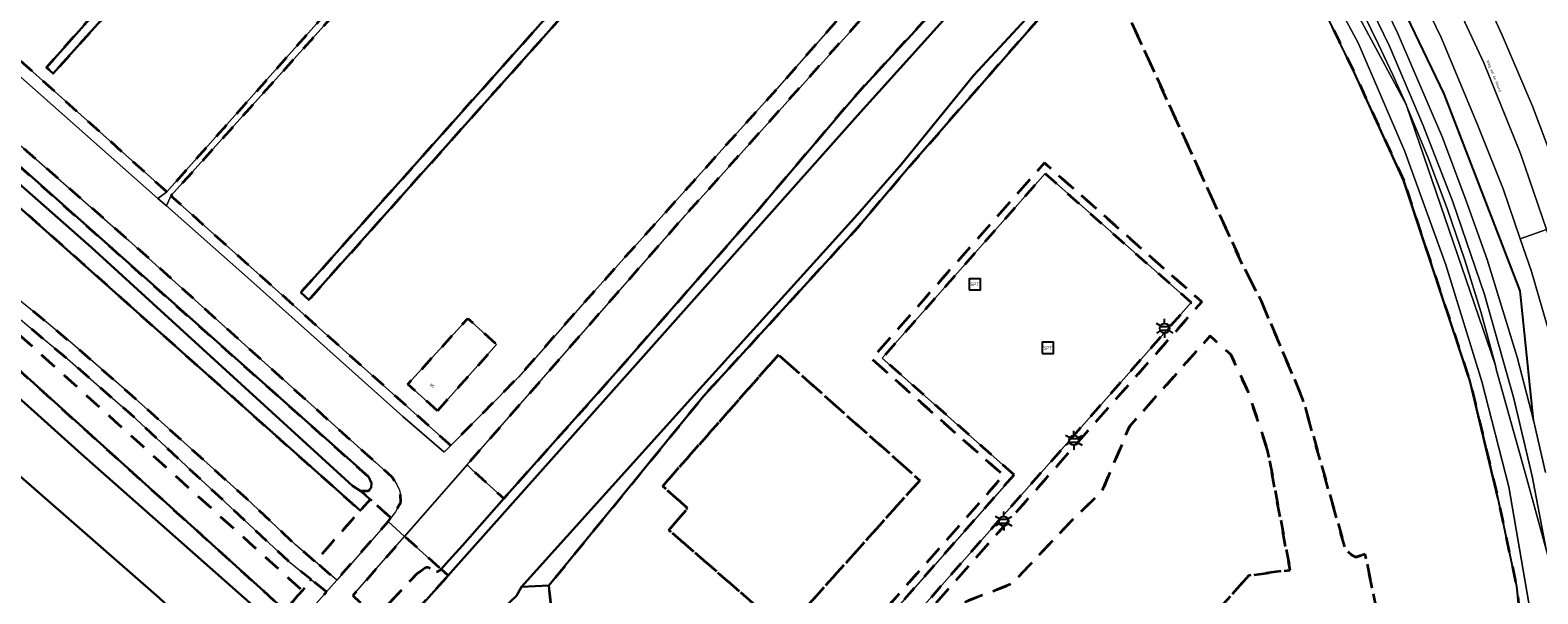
# Model space of a CAD drawing. Extents: x 105780 to 185197, y 477999 to 525027.
# Tile 249 of 256: x 108890 to 109090, y 479881 to 479956. Entities that reach past the tile are written whole.
import ezdxf
from ezdxf.enums import TextEntityAlignment as Align

# ---------------------------------------------------------------- set-up
doc = ezdxf.new("R2010")
doc.units = 0
doc.linetypes.add('XX-HIDDEN', pattern=[4, 2, -2])
for name, color, linetype, lineweight in [('B-GV-GR-MATERIAALGRENS-G', 252, 'XX-HIDDEN', 35), ('B-RO-IE-MEUBILAIR_WEGMEUBILAIR-S', 252, 'Continuous', 25), ('B-WE-GW-WATERGANG_SLOOT_INSTEEK-G', 252, 'Continuous', 30), ('B-XX-KG-KADASTRAAL_BEBOUWING-G', 252, 'Continuous', 20), ('B1-WE-GW-TALUD_KRUIN-G', 252, 'Continuous', 25), ('B1-WE-KW-KUNSTWERK_GELUIDSWERING_SCHERM-G', 170, 'Continuous', 18), ('B1-WE-OG-BEBOUWING-T18', 7, 'Continuous', 18), ('B1-WE-OG-TERREIN_ERF-GV', 252, 'Continuous', 18), ('B1-WE-OG-TOPOGRAFIE-T18', 10, 'Continuous', 18), ('B1-WE-OG-WEG-GV', 7, 'Continuous', 18), ('B1-WE-VH-VERHARDING_ASFALT-GV', 252, 'Continuous', 18), ('B1-WE-VH-VERHARDING_OPEN-GV', 252, 'Continuous', 18), ('B1-WE-VH-VERHARDING_TEGEL-GV', 252, 'Continuous', 18)]:
    doc.layers.add(name, color=color, linetype=linetype, lineweight=lineweight)
doc.styles.add('NLCS-ISO', font='NLCS-ISO.ttf')
doc.styles.add('NLCS-ISO-M200-T18', font='NLCS-ISO.ttf', dxfattribs={"height": 0.36})

# ---------------------------------------------------------------- blocks, each defined once
blk = doc.blocks.new('B-SIE-WEG_LICHTMAST-SO')
at = {"ltscale": 0.1}
for p, q in [((-1.1, 0.63), (-2.19, 1.27)), ((0, 1.27), (0, 2.53)), ((1.1, 0.63), (2.19, 1.27)), ((-1.1, -0.63), (-2.19, -1.27)), ((0, -1.27), (0, -2.53)), ((1.1, -0.63), (2.19, -1.27))]:
    blk.add_line(p, q, dxfattribs=at)
at = {"flags": 128}
for points in [[(-1.16, 0.5), (1.16, 0.5)], [(-1.16, -0.5), (1.16, -0.5)]]:
    blk.add_lwpolyline(points, dxfattribs=at)
at = {"ltscale": 0.1}
blk.add_circle((0, 0), 1.27, dxfattribs=at)
at = {"style": 'NLCS-ISO'}
blk.add_attdef('TYPE', text='', height=1.8, dxfattribs=at).set_placement((0, 2.53), align=Align.BOTTOM_CENTER)
blk = doc.blocks.new('SIE-WEG_SPEELTOESTEL-SO')
at = {"flags": 128}
blk.add_lwpolyline([(-0.75, -0.75), (0.75, -0.75), (0.75, 0.75), (-0.75, 0.75)], close=True, dxfattribs=at)
at = {"style": 'NLCS-ISO'}
blk.add_text('SPT', height=0.45, dxfattribs=at).set_placement((0, 0), align=Align.MIDDLE_CENTER)

msp = doc.modelspace()

# ---------------------------------------------------------------- linework, layer by layer
at = {"layer": 'B-GV-GR-MATERIAALGRENS-G', "flags": 128}
msp.add_lwpolyline([(108689.172, 480100.013), (108694.865, 480093.893), (108700.172, 480087.732), (108707.922, 480078.413), (108710.746, 480074.835), (108712.657, 480072.672), (108716.704, 480068.347), (108721.166, 480064.022), (108724.852, 480060.706), (108728.981, 480057.271), (108730.911, 480055.508), (108735.212, 480052.088), (108737.658, 480050.367), (108740.645, 480048.379), (108743.732, 480046.244), (108746.58, 480044.47), (108750.989, 480041.63), (108753.693, 480040.139), (108756.161, 480038.368), (108758.542, 480036.798), (108766.682, 480030.668), (108769.051, 480028.884), (108776.59, 480022.752), (108796.325, 480006.957), (108804.526, 480000), (108817.929, 479988.65), (108827.246, 479980.915), (108843.083, 479967.431), (108850.345, 479960.67), (108852.592, 479958.413), (108854.267, 479956.386), (108858.416, 479951.654), (108861.514, 479947.493), (108865.185, 479943.102), (108868.554, 479938.808), (108872.496, 479934.699), (108874.89, 479932.351), (108881.04, 479926.883), (108885.156, 479923.395), (108892.221, 479917.684), (108895.883, 479914.647), (108903.746, 479907.777), (108918.979, 479894.107), (108925.41, 479888.03), (108928.085, 479885.741), (108934.046, 479892.503), (108888.768, 479932.818), (108831.825, 479984.335), (108729.124, 480076.065), (108702.471, 480100.013)], dxfattribs=at)
for points in [[(108831.567, 479993.189), (108823.969, 480000), (108785.849, 480034.169), (108766.015, 480053.056), (108763.873, 480050.473), (108801.972, 480016.698), (108812.461, 480007.083), (108820.188, 480000), (108876.418, 479949.242), (108935.14, 479897.022), (108935.544, 479896.156), (108935.483, 479895.548), (108935.097, 479895.069), (108934.173, 479895.076), (108935.368, 479894.003), (108938.126, 479891.547), (108938.73, 479892.34), (108939.45, 479893.63), (108939.38, 479894.56), (108939.27, 479895.24), (108938.9, 479895.97), (108938.29, 479896.93), (108936.14, 479898.91), (108935, 479899.85), (108903.367, 479928.347), (108885.687, 479943.809)], [(108987.305, 480022.951), (108978.348, 480031.937), (108977.343, 480032.789), (108973.118, 480036.753), (108971.99, 480038.049), (108969.276, 480035.019), (108959.977, 480024.637), (108938.145, 480000), (108933.786, 479995.52), (108932.334, 479993.903), (108893.318, 479950.465), (108892.433, 479951.292), (108935.773, 480000), (108952.206, 480018.189), (108966.806, 480034.395), (108968.19, 480035.973), (108970.958, 480039.127), (108965.58, 480043.717), (108963.13, 480046.113), (108956.624, 480051.69), (108955.247, 480052.809), (108955.239, 480052.8), (108907.79, 480000), (108904.029, 479995.815), (108875.8, 479963.988), (108908.411, 479934.77), (108943.774, 479974.513), (108966.679, 480000)], [(109023.912, 479987.187), (109013.92, 479996.25), (109010.182, 480000), (108988.165, 480022.088), (108968.194, 480000), (108945.195, 479974.563), (108908.944, 479934.254), (108946.075, 479901.163), (108955.04, 479910.23), (108963.83, 479920.18), (108989.31, 479948.43), (109008.16, 479969.89), (109017.4, 479979.9)], [(108998.819, 480002.703), (108999.798, 480001.78), (108998.237, 480000), (108959.824, 479956.944), (108927.228, 479920.449), (108926.188, 479921.447), (108951.491, 479949.807), (108958.332, 479957.474), (108996.275, 480000), (108998.721, 480002.795)], [(109072.513, 479936.251), (109065.854, 479950.778), (109064.109, 479954.42), (109063.962, 479954.728), (109061.369, 479960.144), (109058.653, 479965.49), (109050.767, 479979.447), (109051.183, 479984.429), (109051.346, 479986.385), (109051.361, 479986.557), (109051.267, 479986.704), (109051.462, 479989.04), (109051.5, 479989.49), (109049.974, 479987.987), (109050.631, 479987.077), (109049.888, 479985.273), (109046, 479980.7), (109038.722, 479973.145), (109038.383, 479972.793), (109037.713, 479973.417), (109035.58, 479970.964), (109040.9, 479966.08), (109035.49, 479961.63), (109035.06, 479961.16), (109034.88, 479960.52), (109051.22, 479924.84), (109053.57, 479920.32), (109059.1, 479907.26), (109064.74, 479887.38), (109065.55, 479886.64), (109066.13, 479886.33), (109067.365, 479886.739), (109069.701, 479875.053), (109069.985, 479875.073), (109081.126, 479875.84), (109088.787, 479870.498), (109087.493, 479882.428), (109085.018, 479894.105), (109083.358, 479901.081), (109081.305, 479909.705)], [(109030.401, 479980.21), (109030.681, 479980.497), (109033.27, 479982.561), (109028.529, 479987.628), (109019.58, 479978.64), (109006.74, 479964.65), (108977.18, 479931.71), (108948.218, 479898.571), (108948.964, 479897.879), (108953.125, 479894.109), (108967.92, 479910.738), (108986.258, 479931.68), (109000, 479947.847), (109019.363, 479968.93)], [(109065.66, 479873.38), (109067.04, 479874.87), (109069.701, 479875.053), (109067.365, 479886.739), (109066.13, 479886.33), (109065.55, 479886.64), (109064.74, 479887.38), (109059.1, 479907.26), (109053.57, 479920.32), (109051.22, 479924.84), (109034.88, 479960.52), (109035.06, 479961.16), (109035.49, 479961.63), (109040.9, 479966.08), (109035.58, 479970.964), (109028.187, 479962.458), (109006.774, 479937.999), (109000, 479930.002), (108979.642, 479907.748), (108959.069, 479882.559), (108959.554, 479877.851), (108983.201, 479856.155), (109019.399, 479897.184), (109001.886, 479912.635), (109024.81, 479938.619), (109045.685, 479920.203), (108986.517, 479853.136), (109013.1, 479828.71), (109019.52, 479823.5), (109020.92, 479822.21), (109023.678, 479819.768), (109025.226, 479820.322), (109027.827, 479820.628), (109030.121, 479820.513), (109031.842, 479819.787), (109033.219, 479818.487), (109034.634, 479816.575), (109035.207, 479814.739), (109035.322, 479812.903), (109035.36, 479810.877), (109034.87, 479809.855), (109053.01, 479793.79), (109055.67, 479790.99), (109056.7, 479790.05), (109056.8, 479789.73), (109056.76, 479789.24), (109055.39, 479787.75), (109064.385, 479779.428), (109065.03, 479785.61), (109066.46, 479804), (109038.115, 479827.779), (109042.247, 479833.413), (109065.907, 479862.895), (109065.55, 479872.56)], [(108881.73, 479923.771), (108875.299, 479929.284), (108872.45, 479932.115), (108870.589, 479933.884), (108868.186, 479936.335), (108866.463, 479938.531), (108864.577, 479940.61), (108862.745, 479942.866), (108860.943, 479944.969), (108857.96, 479949.001), (108856.867, 479950.695), (108855.53, 479952.628), (108854.261, 479954.151), (108852.732, 479955.671), (108848.639, 479959.299), (108844.348, 479963.446), (108843.669, 479962.647), (108843.351, 479962.084), (108843.315, 479961.475), (108844.706, 479959.944), (108849.088, 479955.335), (108852.219, 479951.818), (108852.757, 479949.922), (108851.979, 479947.381), (108849.993, 479945.641), (108849.375, 479945.364), (108848.817, 479945.197), (108847.063, 479944.827), (108846.269, 479944.796), (108845.336, 479944.637), (108851.055, 479939.077), (108851.886, 479939.076), (108852.242, 479939.383), (108853.696, 479940.231), (108854.326, 479940.369), (108855.653, 479940.236), (108857.052, 479939.659), (108858.052, 479938.876), (108885.185, 479914.41), (108887.532, 479917.007), (108926.378, 479881.913), (108927.55, 479883.363), (108924.52, 479885.81), (108908.335, 479900.898), (108903.606, 479905.307), (108895.217, 479912.619), (108888.453, 479918.291), (108886.296, 479919.996)], [(109020.81, 479897.273), (109003.297, 479912.723), (109007.983, 479918.035), (109024.898, 479937.208), (109044.274, 479920.114), (108985.767, 479853.797), (108986.517, 479853.136), (109045.685, 479920.203), (109024.81, 479938.619), (109001.886, 479912.635), (109019.399, 479897.184), (108983.201, 479856.155), (108983.951, 479855.493)], [(108887.532, 479917.007), (108885.185, 479914.41), (108924.063, 479879.288), (108926.378, 479881.913)], [(108944.312, 479905.733), (108940.389, 479909.261), (108948.329, 479918.009), (108952.133, 479914.547)], [(109022.416, 479864.127), (109016.679, 479856.288), (109013.353, 479855.332), (109009.184, 479856.976), (109003.372, 479861.833), (109002.569, 479864.739), (109003.631, 479868.296), (109014.411, 479880.459), (109020.465, 479882.789), (109028.419, 479891.163), (109032.459, 479895.091), (109036.095, 479903.672), (109046.785, 479915.67), (109049.548, 479913.198), (109051.875, 479908.181), (109054.42, 479900.545), (109057.402, 479884.62), (109051.916, 479883.921), (109045.022, 479876.107), (109037.404, 479873.93), (109029.643, 479871.278)], [(109054.42, 479900.545), (109051.875, 479908.181), (109049.548, 479913.198), (109046.785, 479915.67), (109036.095, 479903.672), (109032.459, 479895.091), (109028.419, 479891.163), (109020.465, 479882.789), (109014.411, 479880.459), (109003.631, 479868.296), (109002.569, 479864.739), (109003.372, 479861.833), (109009.184, 479856.976), (109013.353, 479855.332), (109016.679, 479856.288), (109022.416, 479864.127), (109029.643, 479871.278), (109037.404, 479873.93), (109045.022, 479876.107), (109051.916, 479883.921), (109057.402, 479884.62)], [(108989.524, 479913.171), (108974.174, 479895.772), (108977.477, 479892.828), (108975.004, 479889.935), (108990.395, 479876.537), (109008.281, 479896.522)], [(108990.395, 479876.537), (108975.004, 479889.935), (108977.477, 479892.828), (108974.174, 479895.772), (108989.524, 479913.171), (109008.281, 479896.522)], [(108937.752, 479891.055), (108938.126, 479891.547), (108935.368, 479894.003), (108934.046, 479892.503), (108928.085, 479885.741), (108930.936, 479883.303)], [(108941.62, 479884.17), (108941.97, 479884.37), (108942.64, 479884.9), (108942.85, 479885), (108943.03, 479885.01), (108943.88, 479884.51), (108944.28, 479884.37), (108944.49, 479884.47), (108944.79, 479884.74), (108939.937, 479889.096), (108933.06, 479881.23), (108935.95, 479878.58), (108936.204, 479878.354), (108936.59, 479878.01), (108937.06, 479878.95), (108937.35, 479879.65)], [(108945.717, 479883.915), (108944.79, 479884.74), (108944.49, 479884.47), (108944.28, 479884.37), (108943.88, 479884.51), (108943.03, 479885.01), (108942.85, 479885), (108942.64, 479884.9), (108941.97, 479884.37), (108941.62, 479884.17), (108937.35, 479879.65), (108937.06, 479878.95), (108936.59, 479878.01), (108938.746, 479876.089)], [(108929.559, 479881.741), (108927.55, 479883.363), (108926.378, 479881.913), (108924.063, 479879.288), (108922.521, 479877.538), (108921.895, 479877.281), (108921.885, 479877.331), (108921.805, 479877.733), (108921.363, 479878.475), (108921.378, 479878.426), (108921.236, 479877.148), (108921.177, 479876.851), (108917.697, 479873.028), (108917.042, 479872.452), (108916.49, 479872.428), (108916.081, 479872.629), (108914.892, 479871.248), (108917.796, 479868.527), (108921.14, 479872.19)]]:
    msp.add_lwpolyline(points, close=True, dxfattribs=at)
at = {"layer": 'B-WE-GW-WATERGANG_SLOOT_INSTEEK-G', "flags": 128}
for points in [[(108702.471, 480100.013), (108729.124, 480076.065), (108831.825, 479984.335), (108888.768, 479932.818), (108934.046, 479892.503), (108935.368, 479894.003), (108934.173, 479895.076), (108934.135, 479895.076), (108933.008, 479895.806), (108898.402, 479927.398), (108819.415, 479996.99), (108815.725, 480000), (108810.29, 480004.886), (108807.911, 480007.025), (108804.628, 480009.976), (108765.59, 480044.795), (108707.841, 480096.232), (108703.689, 480100.013)], [(108800.686, 479974.205), (108907.397, 479880.955), (108908.652, 479879.751), (108911.081, 479877.423), (108914.786, 479873.871), (108916.081, 479872.629), (108916.49, 479872.428), (108917.042, 479872.452), (108917.697, 479873.028), (108921.177, 479876.851), (108921.236, 479877.148), (108921.378, 479878.426), (108921.363, 479878.475), (108921.323, 479878.611), (108897.014, 479900.053), (108883.322, 479912.349)], [(108959.554, 479877.851), (108959.069, 479882.559), (108955.425, 479882.4), (108954.768, 479881.201)]]:
    msp.add_lwpolyline(points, dxfattribs=at)
for points in [[(108932.334, 479993.903), (108933.786, 479995.52), (108938.145, 480000), (108959.977, 480024.637), (108969.276, 480035.019), (108971.99, 480038.049), (108972.324, 480038.421), (108972.584, 480039.283), (108972.487, 480039.893), (108972.183, 480040.048), (108971.725, 480040), (108970.958, 480039.127), (108968.19, 480035.973), (108966.806, 480034.395), (108952.206, 480018.189), (108935.773, 480000), (108892.433, 479951.292), (108893.318, 479950.465)], [(108812.461, 480007.083), (108810.29, 480004.886), (108815.725, 480000), (108819.415, 479996.99), (108898.402, 479927.398), (108933.008, 479895.806), (108934.135, 479895.076), (108934.173, 479895.076), (108935.097, 479895.069), (108935.483, 479895.548), (108935.544, 479896.156), (108935.14, 479897.022), (108876.418, 479949.242), (108820.188, 480000)], [(108998.819, 480002.703), (108998.721, 480002.795), (108996.275, 480000), (108958.332, 479957.474), (108951.491, 479949.807), (108926.188, 479921.447), (108927.228, 479920.449), (108959.824, 479956.944), (108998.237, 480000), (108999.798, 480001.78)], [(109037.277, 479973.822), (109031.167, 479979.502), (109000, 479944.927), (108971.255, 479912.587), (108946.736, 479885.06), (108945.717, 479883.915), (108938.746, 479876.089), (108944.285, 479871.156), (108949.725, 479877.198), (108950.596, 479877.247), (108954.768, 479881.201), (108955.425, 479882.4), (108979.517, 479909.123), (109000, 479931.794), (109005.85, 479938.458), (109015.443, 479950.248)], [(109031.167, 479979.502), (109030.401, 479980.21), (109019.363, 479968.93), (109000, 479947.847), (108986.258, 479931.68), (108967.92, 479910.738), (108953.125, 479894.109), (108947.604, 479887.904), (108945.807, 479885.884), (108944.79, 479884.74), (108945.717, 479883.915), (108946.736, 479885.06), (108971.255, 479912.587), (109000, 479944.927)], [(109037.713, 479973.417), (109037.277, 479973.822), (109015.443, 479950.248), (109005.85, 479938.458), (109000, 479931.794), (108979.517, 479909.123), (108955.425, 479882.4), (108959.069, 479882.559), (108979.642, 479907.748), (109000, 479930.002), (109006.774, 479937.999), (109028.187, 479962.458), (109035.58, 479970.964)], [(108885.185, 479914.41), (108883.322, 479912.349), (108897.014, 479900.053), (108921.323, 479878.611), (108921.363, 479878.475), (108921.805, 479877.733), (108921.885, 479877.331), (108921.895, 479877.281), (108922.521, 479877.538), (108924.063, 479879.288)]]:
    msp.add_lwpolyline(points, close=True, dxfattribs=at)
at = {"layer": 'B-XX-KG-KADASTRAAL_BEBOUWING-G', "flags": 128}
msp.add_lwpolyline([(108944.312, 479905.733), (108952.133, 479914.547), (108948.329, 479918.009), (108940.389, 479909.261)], close=True, dxfattribs=at)
at = {"layer": 'B1-WE-GW-TALUD_KRUIN-G', "flags": 128}
msp.add_lwpolyline([(109089.694, 479904.506), (109087.943, 479921.642), (109077.82, 479947.788), (109069.044, 479966.114), (109059.169, 479982.247), (109054.107, 479987.973)], dxfattribs=at)
at = {"layer": 'B1-WE-KW-KUNSTWERK_GELUIDSWERING_SCHERM-G', "flags": 128}
for points in [[(109084.913, 479894.106), (109081.199, 479909.705), (109072.407, 479936.252), (109065.748, 479950.779), (109061.263, 479960.145), (109058.547, 479965.491), (109050.661, 479979.448), (109051.5, 479989.49), (109050.525, 479990.898), (109048.184, 479994.503), (109042.459, 480002.711), (109037.731, 480009.076), (109019.495, 480030.35), (108973.079, 480074.455), (108944.561, 480100.013)], [(109084.913, 479894.106), (109087.387, 479882.429), (109088.051, 479876.311), (109088.681, 479870.499), (109090.926, 479850.615), (109091.51, 479834.66), (109089.363, 479806.742), (109086.417, 479782.95), (109078.796, 479751.992), (109071.562, 479733.324), (109061.648, 479711.515), (109052.281, 479693.859), (109048.125, 479687.028), (109027.448, 479652.793), (108992.175, 479594.691), (108925.826, 479485.303), (108904.859, 479450.616), (108882.383, 479413.433), (108785.109, 479252.717), (108784.36, 479251.444), (108774.971, 479235.477), (108772.789, 479232.101), (108771.5, 479228.279), (108764.12, 479209.704)]]:
    msp.add_lwpolyline(points, dxfattribs=at)
at = {"layer": 'B1-WE-OG-TERREIN_ERF-GV', "flags": 128}
msp.add_lwpolyline([(108890.056, 479846.618), (108892.988, 479849.839), (108898.375, 479855.755), (108903.59, 479861.482), (108904.643, 479862.696), (108906.242, 479864.421), (108908.96, 479867.353), (108909.401, 479867.829), (108910.999, 479869.553), (108914.786, 479873.871), (108911.081, 479877.423), (108908.652, 479879.751), (108907.397, 479880.955), (108800.686, 479974.205)], dxfattribs=at)
at = {"layer": 'B1-WE-OG-WEG-GV', "flags": 128}
for points in [[(108947.037, 480100.013), (108950.612, 480096.828), (108971.353, 480078.275), (108976.619, 480073.266), (108985.27, 480065.326), (108993.784, 480057.681), (109000.192, 480051.881), (109007.214, 480045.114), (109011.486, 480040.951), (109018.07, 480034.097), (109022.722, 480029.088), (109028.866, 480021.881), (109034.979, 480014.381), (109041.475, 480006.032), (109046.482, 479999), (109048.233, 479996.541), (109050.161, 479993.729), (109054.107, 479987.973), (109059.169, 479982.247), (109069.044, 479966.114), (109077.82, 479947.788), (109087.943, 479921.642), (109089.694, 479904.506), (109091.273, 479897.564)], [(108965.695, 480100.013), (108976.091, 480090.757), (108986.015, 480081.92), (108999, 480070.115), (109008.911, 480061.105), (109019.38, 480051.01), (109028.172, 480042.024), (109033.301, 480036.522), (109038.136, 480031.077), (109044.547, 480023.467), (109047.352, 480019.902), (109051.691, 480014.389), (109058.11, 480005.253), (109059.293, 480003.569), (109062.097, 479999.328), (109062.3, 479999), (109066.402, 479992.359), (109071.256, 479984.107), (109074.533, 479977.926), (109081.494, 479964.355), (109085.524, 479955.553), (109089.542, 479946.155), (109093.206, 479936.435)], [(109089.5, 479877.653), (109086.418, 479895.685), (109082.845, 479909.621), (109078.082, 479925.097), (109072.607, 479940.134), (109066.442, 479954.56), (109059.379, 479967.701), (109052.853, 479979.841), (109051.183, 479984.429), (109050.767, 479979.447), (109058.653, 479965.49), (109061.369, 479960.144), (109063.962, 479954.728), (109064.109, 479954.42), (109065.854, 479950.778), (109072.513, 479936.251), (109081.305, 479909.705), (109083.358, 479901.081), (109085.018, 479894.105), (109087.493, 479882.428), (109088.787, 479870.498)], [(109093.72, 479875.99), (109092.5, 479883.25), (109091.377, 479887.349), (109088.81, 479896.72), (109084.96, 479910.48), (109084.802, 479911.11), (109084.643, 479911.739), (109072.89, 479946.122), (109072.857, 479946.199), (109072.823, 479946.276), (109061.608, 479967.192), (109061.186, 479967.376), (109060.747, 479967.521), (109060.297, 479967.623), (109059.84, 479967.683), (109059.379, 479967.701), (109066.442, 479954.56), (109072.607, 479940.134), (109078.082, 479925.097), (109082.845, 479909.621), (109086.418, 479895.685), (109089.5, 479877.653)], [(109091.273, 479897.564), (109089.694, 479904.506), (109087.513, 479912.879), (109083.563, 479925.797), (109080.754, 479933.618), (109077.612, 479941.978), (109071.644, 479955.862), (109066.026, 479967.55)], [(109093.54, 479910.045), (109089.425, 479924.212), (109087.926, 479928.577), (109085.651, 479935.197), (109082.227, 479943.809), (109077.422, 479955.24), (109072.946, 479964.643)], [(109067.185, 479958.299), (109069.142, 479954.328), (109071.021, 479950.32), (109072.823, 479946.276), (109072.857, 479946.199), (109072.89, 479946.122), (109075.676, 479939.402), (109078.246, 479932.596), (109080.599, 479925.713), (109082.732, 479918.758), (109084.643, 479911.739), (109084.802, 479911.11), (109084.96, 479910.48), (109088.81, 479896.72), (109091.377, 479887.349), (109089.514, 479897.067), (109087.061, 479907.361), (109083.199, 479921.158), (109078.985, 479933.461), (109075.054, 479943.571), (109070.577, 479954.117), (109067.593, 479960.356)], [(109067.593, 479960.356), (109070.577, 479954.117), (109075.054, 479943.571), (109078.985, 479933.461), (109083.199, 479921.158), (109087.061, 479907.361), (109089.514, 479897.067), (109091.377, 479887.349)]]:
    msp.add_lwpolyline(points, dxfattribs=at)
for points in [[(109054.107, 479987.973), (109061.129, 479976.285), (109066.026, 479967.55), (109071.644, 479955.862), (109077.612, 479941.978), (109080.754, 479933.618), (109083.563, 479925.797), (109087.513, 479912.879), (109089.694, 479904.506), (109087.943, 479921.642), (109077.82, 479947.788), (109069.044, 479966.114), (109059.169, 479982.247)], [(109063.019, 479966.148), (109062.768, 479966.396), (109062.501, 479966.626), (109062.217, 479966.836), (109061.919, 479967.025), (109061.608, 479967.192), (109072.823, 479946.276), (109071.021, 479950.32), (109069.142, 479954.328), (109067.185, 479958.299), (109065.151, 479962.232), (109063.042, 479966.124)], [(109072.89, 479946.122), (109084.643, 479911.739), (109082.732, 479918.758), (109080.599, 479925.713), (109078.246, 479932.596), (109075.676, 479939.402)]]:
    msp.add_lwpolyline(points, close=True, dxfattribs=at)
at = {"layer": 'B1-WE-VH-VERHARDING_ASFALT-GV', "flags": 128}
for points in [[(109094.991, 479931.013), (109093.206, 479936.435), (109089.542, 479946.155), (109085.524, 479955.553), (109081.494, 479964.355), (109074.533, 479977.926), (109071.256, 479984.107), (109066.402, 479992.359), (109062.3, 479999), (109062.097, 479999.328), (109059.293, 480003.569), (109058.11, 480005.253), (109051.691, 480014.389), (109047.352, 480019.902), (109044.189, 480017.348), (109048.472, 480012.045), (109057.72, 479998.87), (109064.212, 479988.504), (109069.966, 479978.532), (109076.841, 479965.377), (109083.113, 479951.893), (109087.956, 479939.877), (109091.435, 479929.787)], [(109091.435, 479929.787), (109087.956, 479939.877), (109083.113, 479951.893), (109076.841, 479965.377), (109069.966, 479978.532), (109064.212, 479988.504), (109057.72, 479998.87), (109048.472, 480012.045), (109044.189, 480017.348), (109041.039, 480014.804), (109042.951, 480012.381), (109050.412, 480002.275), (109052.622, 479999.114), (109052.701, 479999), (109054.098, 479997.002), (109060.243, 479987.423), (109067.679, 479974.749), (109072.946, 479964.643), (109077.422, 479955.24), (109082.227, 479943.809), (109085.651, 479935.197), (109087.926, 479928.577)], [(108982.747, 479854.128), (108981.416, 479852.62), (108979.154, 479850.056), (108974.895, 479845.213), (108974.234, 479844.478), (108976.083, 479842.82), (108976.742, 479843.553), (108981.032, 479848.431), (108983.264, 479850.96), (108984.614, 479852.49), (108985.767, 479853.797), (109044.274, 479920.114), (109024.898, 479937.208), (109007.983, 479918.035), (109003.297, 479912.723), (109020.81, 479897.273), (108983.951, 479855.493)], [(109106.889, 479831.556), (109107.125, 479837.415), (109106.566, 479855.98), (109104.773, 479874.157), (109102.244, 479889.638), (109098.156, 479907.649), (109093.557, 479923.634), (109091.435, 479929.787), (109087.926, 479928.577), (109089.425, 479924.212), (109093.54, 479910.045), (109095.998, 479900.202), (109097.49, 479892.733), (109099.333, 479883.066), (109100.556, 479874.255), (109101.872, 479863.446), (109103.102, 479842.602), (109102.995, 479831.712)], [(108931.35, 479879.42), (108932.62, 479878.94), (108934.44, 479877.06), (108935.95, 479878.58), (108933.06, 479881.23), (108939.937, 479889.096), (108937.752, 479891.055), (108930.936, 479883.303), (108929.559, 479881.741), (108921.14, 479872.19), (108917.796, 479868.527), (108913.583, 479863.911), (108910.412, 479860.438), (108912.4, 479858.6), (108920.6, 479867.46)]]:
    msp.add_lwpolyline(points, close=True, dxfattribs=at)
msp.add_lwpolyline([(108888.453, 479918.291), (108895.217, 479912.619), (108903.606, 479905.307), (108908.335, 479900.898), (108924.52, 479885.81), (108927.55, 479883.363), (108929.559, 479881.741), (108930.936, 479883.303), (108928.085, 479885.741), (108925.41, 479888.03), (108918.979, 479894.107), (108903.746, 479907.777), (108895.883, 479914.647), (108892.221, 479917.684), (108885.156, 479923.395)], dxfattribs=at)
at = {"layer": 'B1-WE-VH-VERHARDING_OPEN-GV', "flags": 128}
for points in [[(108908.944, 479934.254), (108945.195, 479974.563), (108968.194, 480000), (108988.165, 480022.088), (108987.305, 480022.951), (108966.679, 480000), (108943.774, 479974.513), (108908.411, 479934.77), (108907.209, 479933.921), (108908.341, 479932.92)], [(108875.8, 479963.988), (108875.055, 479962.377), (108907.209, 479933.921), (108908.411, 479934.77)], [(108908.944, 479934.254), (108908.341, 479932.92), (108919.087, 479923.41), (108939.72, 479904.99), (108945.13, 479900.31), (108945.28, 479900.35), (108946.075, 479901.163)]]:
    msp.add_lwpolyline(points, close=True, dxfattribs=at)
for points in [[(109008.16, 479969.89), (108989.31, 479948.43), (108963.83, 479920.18), (108955.04, 479910.23), (108946.075, 479901.163), (108945.28, 479900.35), (108945.13, 479900.31), (108939.72, 479904.99), (108919.087, 479923.41), (108908.341, 479932.92), (108907.209, 479933.921), (108875.055, 479962.377)], [(108885.687, 479943.809), (108903.367, 479928.347), (108935, 479899.85), (108936.14, 479898.91), (108938.29, 479896.93), (108938.9, 479895.97), (108939.27, 479895.24), (108939.38, 479894.56), (108939.45, 479893.63), (108938.73, 479892.34), (108938.126, 479891.547), (108937.752, 479891.055), (108939.937, 479889.096), (108948.218, 479898.571), (108977.18, 479931.71), (109006.74, 479964.65)]]:
    msp.add_lwpolyline(points, dxfattribs=at)
at = {"layer": 'B1-WE-VH-VERHARDING_TEGEL-GV', "flags": 128}
msp.add_lwpolyline([(108953.125, 479894.109), (108948.964, 479897.879), (108948.218, 479898.571), (108939.937, 479889.096), (108944.79, 479884.74), (108945.807, 479885.884), (108947.604, 479887.904)], close=True, dxfattribs=at)

# ---------------------------------------------------------------- block references
at = {"layer": 'B-RO-IE-MEUBILAIR_WEGMEUBILAIR-S'}
for p in [(109015.584, 479922.52), (109025.25, 479914.097)]:
    msp.add_blockref('SIE-WEG_SPEELTOESTEL-SO', p, dxfattribs=at)
at = {"layer": 'B-RO-IE-MEUBILAIR_WEGMEUBILAIR-S', "xscale": 0.5, "yscale": 0.5, "zscale": 0.5}
for p in [(109040.759, 479916.694), (109028.721, 479901.836), (109019.411, 479891.115)]:
    msp.add_blockref('B-SIE-WEG_LICHTMAST-SO', p, dxfattribs=at)

# ---------------------------------------------------------------- texts
at = {"layer": 'B1-WE-OG-BEBOUWING-T18', "style": 'NLCS-ISO-M200-T18'}
msp.add_text('85', height=0.36, rotation=318, dxfattribs=at).set_placement((108943.592, 479909.07), align=Align.MIDDLE)
at = {"layer": 'B1-WE-OG-TOPOGRAFIE-T18', "style": 'NLCS-ISO-M200-T18'}
msp.add_text('Weg om de Noord', height=0.36, rotation=292.3, dxfattribs=at).set_placement((109084.413, 479950.148), align=Align.MIDDLE)

doc.saveas('drawing.dxf')
